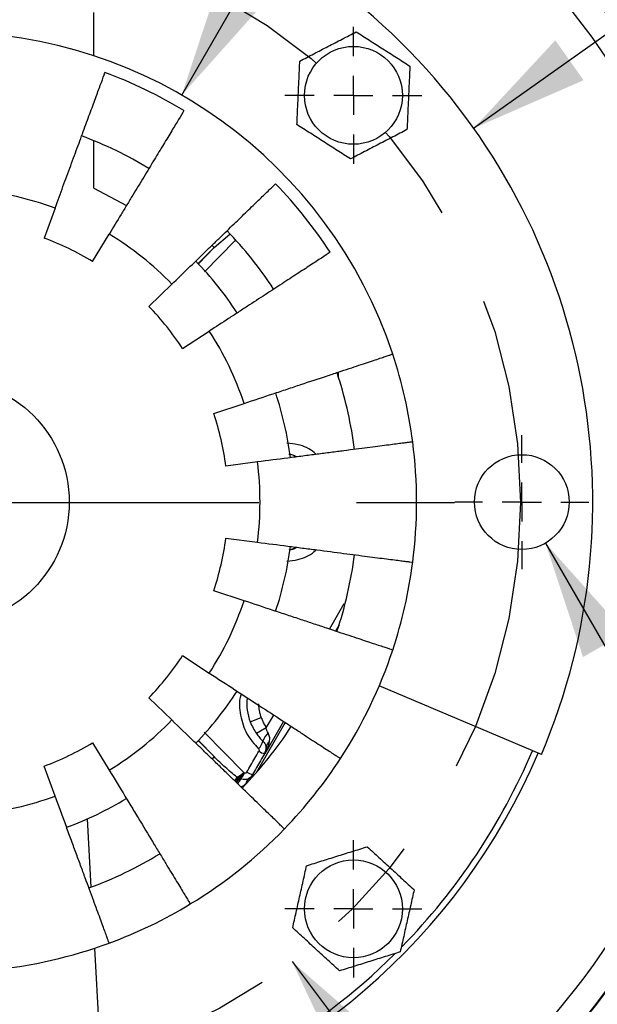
# Model space of a CAD drawing. Header units: inches. Extents: x 1.3 to 88, y 0 to 57.3.
# Tile 4 of 31: x 14.5 to 17.4, y 24.2 to 29.3. Entities that reach past the tile are written whole.
import ezdxf

# ---------------------------------------------------------------- set-up
doc = ezdxf.new("R2010")
doc.units = ezdxf.units.IN
doc.header["$LTSCALE"] = 2
doc.header["$MEASUREMENT"] = 0
doc.linetypes.add('SLD-Center', pattern=[1.45, 0.7, -0.25, 0.25, -0.25])
doc.linetypes.add('SLD-Solid', pattern=[0])
doc.layers.add('CENTER', color=40, linetype='SLD-Center')
doc.layers.add('DIMENSIONS', color=140, linetype='SLD-Solid', lineweight=25)
doc.styles.add('SLDTEXTSTYLE0', font='GOTHIC.TTF', dxfattribs={"width": 0.913})
doc.dimstyles.new('SLDDIMSTYLE10', dxfattribs={"dimtxt": 0.5, "dimasz": 0.6, "dimexe": 0, "dimexo": 0.0625, "dimgap": 0.125, "dimtad": 0, "dimtih": 1, "dimtoh": 1, "dimrnd": 1e-09, "dimdsep": 46, "dimtxsty": 'SLDTEXTSTYLE0', "dimsah": 1, "dimcen": 0, "dimadec": 0, "dimazin": 2, "dimtfac": 1, "dimtofl": 0, "dimtmove": 0, "dimatfit": 3, "dimfxl": 0, "dimfrac": 2, "dimtolj": 1, "dimtzin": 12, "dimarcsym": 0})
doc.dimstyles.new('SLDDIMSTYLE11', dxfattribs={"dimtxt": 0.5, "dimasz": 0.6, "dimexe": 0, "dimexo": 0.0625, "dimgap": 0.125, "dimtad": 0, "dimtih": 1, "dimtoh": 1, "dimrnd": 1e-09, "dimzin": 4, "dimdsep": 46, "dimtxsty": 'SLDTEXTSTYLE0', "dimsah": 1, "dimcen": 0, "dimadec": 0, "dimazin": 1, "dimtfac": 1, "dimtofl": 0, "dimtmove": 0, "dimatfit": 3, "dimfxl": 0, "dimfrac": 2, "dimtolj": 1, "dimtzin": 12, "dimarcsym": 0})
doc.dimstyles.new('SLDDIMSTYLE6', dxfattribs={"dimtxt": 0.5, "dimasz": 0.6, "dimexe": 0, "dimexo": 0.0625, "dimgap": 0.125, "dimtad": 0, "dimtih": 1, "dimtoh": 1, "dimrnd": 1e-09, "dimzin": 12, "dimdsep": 46, "dimtxsty": 'SLDTEXTSTYLE0', "dimsah": 1, "dimcen": 0, "dimadec": 0, "dimazin": 3, "dimtfac": 1, "dimtofl": 0, "dimtmove": 0, "dimatfit": 3, "dimfxl": 0, "dimfrac": 2, "dimtolj": 1, "dimtzin": 12, "dimarcsym": 0})

# ---------------------------------------------------------------- blocks, each defined once
blk = doc.blocks.new('_D_31')
at = {"layer": 'DIMENSIONS'}
for p, q in [((15.8732, 24.4659), (18.5227, 20.9561)), ((19.3898, 21.6766), (19.2375, 21.6766)), ((19.2375, 21.6766), (19.2375, 20.8828)), ((21.0523, 21.6766), (21.2047, 21.6766)), ((21.2047, 21.6766), (21.2047, 20.8828)), ((18.5227, 20.9561), (18.9602, 20.9561)), ((19.2375, 20.8828), (19.3898, 20.8828)), ((21.2047, 20.8828), (21.0523, 20.8828))]:
    blk.add_line(p, q, dxfattribs=at)
blk.add_solid([(15.8732, 24.4659), (16.135, 23.9117), (16.3345, 24.0623)], dxfattribs=at)
at = {"layer": 'DIMENSIONS', "char_height": 0.5, "attachment_point": 1, "style": 'SLDTEXTSTYLE0'}
for s, insert in [('%%c', (19.1975, 22.4168)), ('5.88', (19.9516, 22.4168)), ('149.2', (19.3898, 21.5215)), ('B.C.', (19.5742, 20.6262))]:
    blk.add_mtext(s, dxfattribs=dict(at, insert=insert))
blk = doc.blocks.new('_D_32')
at = {"layer": 'DIMENSIONS'}
for p, q in [((17.1683, 26.6029), (18.635, 24.0625)), ((18.635, 24.0625), (19.0725, 24.0625)), ((19.5746, 23.4892), (19.4222, 23.4892)), ((19.4222, 23.4892), (19.4222, 22.6955)), ((20.8676, 23.4892), (21.02, 23.4892)), ((21.02, 23.4892), (21.02, 22.6955)), ((19.4222, 22.6955), (19.5746, 22.6955)), ((21.02, 22.6955), (20.8676, 22.6955))]:
    blk.add_line(p, q, dxfattribs=at)
blk.add_solid([(17.1683, 26.6029), (17.3601, 26.0208), (17.5766, 26.1458)], dxfattribs=at)
at = {"layer": 'DIMENSIONS', "char_height": 0.5, "attachment_point": 1, "style": 'SLDTEXTSTYLE0'}
for s, insert in [('6X', (19.8333, 24.876)), ('%%c', (19.1975, 24.2294)), ('0.48', (19.9516, 24.2294)), ('12.3', (19.5746, 23.3341))]:
    blk.add_mtext(s, dxfattribs=dict(at, insert=insert))
blk = doc.blocks.new('_D_33')
at = {"layer": 'DIMENSIONS'}
for p, q in [((17.6913, 31.6956), (17.5389, 31.6956)), ((17.5389, 31.6956), (17.5389, 30.9018)), ((19.3538, 31.6956), (19.5061, 31.6956)), ((19.5061, 31.6956), (19.5061, 30.9018)), ((15.3098, 28.8909), (16.8866, 31.622)), ((16.8866, 31.622), (17.3866, 31.622)), ((17.5389, 30.9018), (17.6913, 30.9018)), ((19.5061, 30.9018), (19.3538, 30.9018))]:
    blk.add_line(p, q, dxfattribs=at)
blk.add_solid([(15.3098, 28.8909), (15.7181, 29.3481), (15.5016, 29.4731)], dxfattribs=at)
at = {"layer": 'DIMENSIONS', "char_height": 0.5, "attachment_point": 1, "style": 'SLDTEXTSTYLE0'}
for s, insert in [('%%c', (17.499, 32.4358)), ('4.80', (18.253, 32.4358)), ('121.9', (17.6913, 31.5405))]:
    blk.add_mtext(s, dxfattribs=dict(at, insert=insert))
blk = doc.blocks.new('_D_34')
at = {"layer": 'DIMENSIONS'}
for p, q in [((18.8425, 29.6723), (18.6901, 29.6723)), ((18.6901, 29.6723), (18.6901, 28.8786)), ((20.505, 29.6723), (20.6573, 29.6723)), ((20.6573, 29.6723), (20.6573, 28.8786)), ((16.8014, 28.7217), (18.0378, 29.5987)), ((18.0378, 29.5987), (18.5378, 29.5987)), ((18.6901, 28.8786), (18.8425, 28.8786)), ((20.6573, 28.8786), (20.505, 28.8786))]:
    blk.add_line(p, q, dxfattribs=at)
blk.add_solid([(16.8014, 28.7217), (17.3631, 28.9669), (17.2185, 29.1708)], dxfattribs=at)
at = {"layer": 'DIMENSIONS', "char_height": 0.5, "attachment_point": 1, "style": 'SLDTEXTSTYLE0'}
for s, insert in [('%%c', (18.6502, 30.4125)), ('6.60', (19.4042, 30.4125)), ('167.6', (18.8425, 29.5172))]:
    blk.add_mtext(s, dxfattribs=dict(at, insert=insert))
blk = doc.blocks.new('SW_CENTERMARKSYMBOL_9')
at = {"layer": 'CENTER', "color": 0}
blk.add_line((0.2, 0), (3.0375, 0), dxfattribs=at)
blk = doc.blocks.new('SW_CENTERMARKSYMBOL_10')
at = {"layer": 'CENTER', "color": 0}
for p, q in [((0, 0.2), (0, 0.35)), ((0, 0), (0, 0.1)), ((-0.2, 0), (-0.35, 0)), ((0, 0), (-0.1, 0)), ((0, 0), (0, -0.1)), ((0, 0), (0.1, 0)), ((0.2, 0), (0.35, 0)), ((0, -0.2), (0, -0.35))]:
    blk.add_line(p, q, dxfattribs=at)
blk = doc.blocks.new('SW_CENTERMARKSYMBOL_11')
at = {"layer": 'CENTER', "color": 0}
for p, q in [((0, 0.2), (0, 0.342)), ((0, 0), (0, 0.1)), ((-0.2, 0), (-0.342, 0)), ((0, 0), (-0.1, 0)), ((0, 0), (0, -0.1)), ((0, 0), (0.1, 0)), ((0.2, 0), (0.342, 0)), ((0, -0.2), (0, -0.342))]:
    blk.add_line(p, q, dxfattribs=at)
blk = doc.blocks.new('SW_CENTERMARKSYMBOL_13')
at = {"layer": 'CENTER', "color": 0}
for p, q in [((0, 0.2), (0, 0.35)), ((0, 0), (0, 0.1)), ((-0.2, 0), (-0.35, 0)), ((0, 0), (-0.1, 0)), ((0, 0), (0, -0.1)), ((0, 0), (0.1, 0)), ((0.2, 0), (0.35, 0)), ((0, -0.2), (0, -0.35))]:
    blk.add_line(p, q, dxfattribs=at)

msp = doc.modelspace()

# ---------------------------------------------------------------- linework, layer by layer
for p, q in [((14.859822, 29.092287), (14.859822, 29.312485)), ((14.859822, 28.415731), (14.859822, 28.658226)), ((14.662673, 28.313936), (14.606351, 28.160975)), ((14.854533, 28.041457), (14.939006, 28.180861)), ((15.475691, 28.11255), (15.555123, 28.181276)), ((15.39387, 28.030729), (15.475691, 28.11255)), ((15.394703, 28.029851), (15.475691, 28.11255)), ((15.425464, 27.988057), (15.582157, 28.148253)), ((15.465017, 28.123224), (15.475691, 28.11255)), ((15.259379, 27.925372), (15.142268, 27.811997)), ((15.314015, 27.596633), (15.450607, 27.685579)), ((16.10295, 27.473877), (16.109822, 27.452797)), ((16.109822, 27.476135), (16.109822, 27.452797)), ((15.473695, 27.265052), (15.628401, 27.316387)), ((15.696649, 27.017371), (15.534991, 26.996498)), ((15.534991, 26.628471), (15.696649, 26.607599)), ((15.628401, 26.308582), (15.473695, 26.359917)), ((16.064278, 26.163947), (16.139514, 26.29413)), ((16.114003, 26.186149), (16.095162, 26.153699)), ((15.314015, 26.028336), (15.450607, 25.93939)), ((17.147488, 25.523072), (16.319033, 25.87473)), ((15.259379, 25.699597), (15.142268, 25.812973)), ((15.659969, 25.689886), (15.715736, 25.711967)), ((15.741779, 25.658851), (15.779935, 25.724938)), ((15.838566, 25.686758), (15.689873, 25.429214)), ((15.741779, 25.658851), (15.691938, 25.629919)), ((15.830269, 25.692161), (15.735055, 25.527246)), ((15.475691, 25.512419), (15.394703, 25.595118)), ((15.626581, 25.43129), (15.424653, 25.63774)), ((14.854533, 25.583512), (14.939006, 25.444108)), ((15.39387, 25.59424), (15.475691, 25.512419)), ((15.475691, 25.512419), (15.464886, 25.501614)), ((15.735055, 25.527246), (15.732959, 25.526937)), ((14.662673, 25.311034), (14.606351, 25.463994)), ((15.591938, 25.407818), (15.580894, 25.388821)), ((15.593857, 25.406686), (15.583287, 25.386534)), ((15.626581, 25.43129), (15.627582, 25.430394)), ((15.627582, 25.430394), (15.628872, 25.429533)), ((15.672194, 25.418366), (15.657765, 25.393375)), ((15.671887, 25.420694), (15.672194, 25.418366)), ((14.826562, 25.194095), (14.846095, 24.845786)), ((14.863584, 24.533923), (14.978804, 22.479332))]:
    msp.add_line(p, q)
at = {"flags": 128}
for points in [[(14.859822, 28.415731), (14.998829, 28.343029), (15.027036, 28.326294)], [(15.892314, 26.578578), (15.878663, 26.57363), (15.862997, 26.569017)]]:
    msp.add_lwpolyline(points, dxfattribs=at)
for centre, radius in [((16.186948, 28.889611), 0.25), ((14.109822, 26.812485), 0.625), ((17.047322, 26.812485), 0.242), ((16.186948, 24.735358), 0.25)]:
    msp.add_circle(centre, radius)
for centre, radius, start, end in [((14.109822, 26.812485), 4.195025, 281.777913, 180), ((14.109822, 26.812485), 4.192517, 6.837066, 84.101955), ((14.109822, 26.812485), 4.061948, 6.747547, 83.692616), ((14.109822, 26.812485), 3.3, 337, 250.5), ((14.109822, 26.812485), 2.4, 18.357143, 161.642857), ((14.109822, 26.812485), 2.337496, 58.785714, 69.785714), ((14.109822, 26.812485), 1.992301, 58.785714, 69.785714), ((14.109822, 26.812485), 2.337496, 33.071429, 44.071429), ((14.109822, 26.812485), 1.437, 58.785714, 69.785714), ((14.109822, 26.812485), 1.992301, 33.071429, 44.071429), ((14.109822, 26.812485), 1.77, 33.066732, 44.068734), ((14.109822, 26.812485), 1.437, 33.071429, 44.071429), ((14.109822, 26.812485), 2.4, 7.357143, 18.357143), ((14.109822, 26.812485), 2.1, 7.357143, 17.75279), ((14.109822, 26.812485), 1.77, 7.361451, 18.359775), ((14.109822, 26.812485), 1.437, 7.357143, 18.357143), ((14.109822, 26.812485), 2.4, 352.642857, 7.357143), ((15.799822, 26.812485), 0.25153, 66.877121, 75.453586), ((14.109822, 26.812485), 1.437, 341.642857, 352.642857), ((14.109822, 26.812485), 1.77, 341.637845, 352.638195), ((14.109822, 26.812485), 2.1, 341.642857, 352.642857), ((14.109822, 26.812485), 2.4, 341.642857, 352.642857), ((14.109822, 26.812485), 4.061948, 282.06084, 353.692616), ((14.109822, 26.812485), 4.192517, 281.783076, 354.101955), ((14.109822, 26.812485), 2.4, 326.928571, 341.642857), ((14.109822, 26.812485), 1.437, 315.928571, 326.928571), ((14.109822, 26.812485), 1.77, 315.933621, 326.932839), ((15.893834, 25.782485), 0.25153, 173.461445, 201.601124), ((14.109822, 26.812485), 2.1, 315.928571, 326.928571), ((15.822499, 25.560051), 0.103174, 134.198003, 162.327613), ((14.109822, 26.812485), 1.437, 290.214286, 301.214286), ((15.645464, 25.610318), 0.080977, 314.597145, 346.469541), ((15.775868, 25.558135), 0.035078, 120.593473, 176.468786), ((14.109822, 26.812485), 3.281357, 284.189957, 337), ((15.769563, 25.643043), 0.12174, 237.519512, 252.501603), ((14.109822, 26.812485), 2.4, 315.928571, 326.928571), ((14.109822, 26.812485), 3.25, 315.700158, 337), ((15.904287, 25.219977), 0.357702, 148.937792, 152.765334), ((15.723569, 25.314631), 0.147461, 143.905823, 154.082404), ((15.556427, 25.497532), 0.096487, 291.595065, 316.643182), ((15.686268, 25.334645), 0.09839, 139.314935, 156.430072), ((15.552137, 25.487085), 0.094371, 298.992018, 323.078111), ((15.548956, 25.474582), 0.091739, 307.19362, 330.589656), ((15.54754, 25.459783), 0.088498, 316.428777, 339.522045), ((15.672377, 25.372444), 0.03432, 127.165106, 175.733346), ((15.691919, 25.508545), 0.090105, 236.665392, 257.154762), ((14.109822, 26.812485), 1.77, 290.210162, 301.209262), ((14.109822, 26.812485), 2.4, 301.214286, 315.928571), ((14.109822, 26.812485), 2.1, 290.214286, 301.214286), ((14.109822, 26.812485), 2.4, 290.214286, 301.214286), ((14.109822, 26.812485), 2.4, 275.5, 290.214286), ((14.109822, 26.812485), 3.25, 284.297234, 314.772557)]:
    msp.add_arc(centre, radius, start, end)
for points, knots in [([(15.91319, 29.064773), (15.936965, 29.07709), (15.960807, 29.089442), (16.008676, 29.114241), (16.032704, 29.126689), (16.080979, 29.151698), (16.105269, 29.164282), (16.153864, 29.189457), (16.177903, 29.201911), (16.201764, 29.214273)], [0, 0, 0, 0, 0.25, 0.25, 0.5, 0.5, 0.75, 0.75, 1, 1, 1, 1]), ([(16.201764, 29.214273), (16.224319, 29.199842), (16.246936, 29.18537), (16.292347, 29.156314), (16.315142, 29.141729), (16.360938, 29.112426), (16.383981, 29.097682), (16.430081, 29.068186), (16.452886, 29.053594), (16.475522, 29.03911)], [0, 0, 0, 0, 0.25, 0.25, 0.5, 0.5, 0.75, 0.75, 1, 1, 1, 1]), ([(15.898374, 28.740111), (15.899595, 28.766859), (15.900819, 28.793682), (15.903277, 28.847537), (15.90451, 28.874571), (15.906989, 28.928883), (15.908236, 28.956211), (15.910731, 29.010883), (15.911965, 29.037928), (15.91319, 29.064773)], [0, 0, 0, 0, 0.25, 0.25, 0.5, 0.5, 0.75, 0.75, 1, 1, 1, 1]), ([(16.475522, 29.03911), (16.474301, 29.012362), (16.473077, 28.985539), (16.470619, 28.931684), (16.469385, 28.904651), (16.466907, 28.850339), (16.46566, 28.823011), (16.463165, 28.768339), (16.46193, 28.741293), (16.460705, 28.714448)], [0, 0, 0, 0, 0.25, 0.25, 0.5, 0.5, 0.75, 0.75, 1, 1, 1, 1]), ([(14.662673, 28.313936), (14.676298, 28.350938), (14.689752, 28.387477), (14.716333, 28.459667), (14.72946, 28.495318), (14.7489, 28.548113), (14.755363, 28.565666), (14.768027, 28.600058), (14.774236, 28.616922), (14.792508, 28.666544), (14.804213, 28.698335), (14.821057, 28.74408), (14.826552, 28.759004), (14.837297, 28.788184), (14.842526, 28.802386), (14.857597, 28.843315), (14.866903, 28.868589), (14.879769, 28.903531), (14.883875, 28.914682), (14.891715, 28.935975), (14.895458, 28.946139), (14.90605, 28.974906), (14.912222, 28.991668), (14.917502, 29.006007)], [0, 0, 0, 0, 0.125, 0.125, 0.25, 0.25, 0.3125, 0.3125, 0.375, 0.375, 0.5, 0.5, 0.5625, 0.5625, 0.625, 0.625, 0.75, 0.75, 0.8125, 0.8125, 0.875, 0.875, 1, 1, 1, 1]), ([(15.321206, 28.811593), (15.313288, 28.798525), (15.304083, 28.783336), (15.283209, 28.748888), (15.271539, 28.729629), (15.252143, 28.69762), (15.245331, 28.686378), (15.231253, 28.663146), (15.223981, 28.651145), (15.201479, 28.614012), (15.185569, 28.587755), (15.160336, 28.546114), (15.151696, 28.531855), (15.133946, 28.502564), (15.124867, 28.48758), (15.097362, 28.442191), (15.078545, 28.411137), (15.049609, 28.363384), (15.039844, 28.347271), (15.020075, 28.314645), (15.010044, 28.298093), (14.979755, 28.248107), (14.959441, 28.214584), (14.939006, 28.180861)], [0, 0, 0, 0, 0.125, 0.125, 0.25, 0.25, 0.3125, 0.3125, 0.375, 0.375, 0.5, 0.5, 0.5625, 0.5625, 0.625, 0.625, 0.75, 0.75, 0.8125, 0.8125, 0.875, 0.875, 1, 1, 1, 1]), ([(16.172131, 28.564949), (16.149577, 28.57938), (16.12696, 28.593852), (16.081549, 28.622907), (16.058754, 28.637493), (16.012958, 28.666795), (15.989915, 28.681539), (15.943815, 28.711036), (15.92101, 28.725628), (15.898374, 28.740111)], [0, 0, 0, 0, 0.25, 0.25, 0.5, 0.5, 0.75, 0.75, 1, 1, 1, 1]), ([(16.460705, 28.714448), (16.43693, 28.702131), (16.413089, 28.68978), (16.36522, 28.664981), (16.341192, 28.652533), (16.292917, 28.627523), (16.268626, 28.614939), (16.220032, 28.589764), (16.195992, 28.57731), (16.172131, 28.564949)], [0, 0, 0, 0, 0.25, 0.25, 0.5, 0.5, 0.75, 0.75, 1, 1, 1, 1]), ([(15.259379, 27.925372), (15.287709, 27.952798), (15.315685, 27.979882), (15.370956, 28.033389), (15.398251, 28.059814), (15.438672, 28.098946), (15.452112, 28.111957), (15.478443, 28.137448), (15.491355, 28.149948), (15.529347, 28.186728), (15.553687, 28.210292), (15.588711, 28.244199), (15.600137, 28.25526), (15.622478, 28.276889), (15.633352, 28.287415), (15.664688, 28.317752), (15.684038, 28.336485), (15.710792, 28.362385), (15.719329, 28.37065), (15.735631, 28.386432), (15.743414, 28.393966), (15.765439, 28.415289), (15.778272, 28.427713), (15.78925, 28.438341)], [0, 0, 0, 0, 0.125, 0.125, 0.25, 0.25, 0.3125, 0.3125, 0.375, 0.375, 0.5, 0.5, 0.5625, 0.5625, 0.625, 0.625, 0.75, 0.75, 0.8125, 0.8125, 0.875, 0.875, 1, 1, 1, 1]), ([(16.068622, 28.088019), (16.055818, 28.079681), (16.040934, 28.069989), (16.007181, 28.04801), (15.988311, 28.035722), (15.956947, 28.015298), (15.945932, 28.008126), (15.923168, 27.993302), (15.911409, 27.985645), (15.875024, 27.961952), (15.849298, 27.945199), (15.808496, 27.918629), (15.794525, 27.909532), (15.765824, 27.890843), (15.751142, 27.881282), (15.706668, 27.852321), (15.67624, 27.832507), (15.629451, 27.802039), (15.613662, 27.791758), (15.581694, 27.770941), (15.565476, 27.760379), (15.516497, 27.728486), (15.48365, 27.707096), (15.450607, 27.685579)], [0, 0, 0, 0, 0.125, 0.125, 0.25, 0.25, 0.3125, 0.3125, 0.375, 0.375, 0.5, 0.5, 0.5625, 0.5625, 0.625, 0.625, 0.75, 0.75, 0.8125, 0.8125, 0.875, 0.875, 1, 1, 1, 1]), ([(15.628401, 27.316387), (15.678534, 27.333023), (15.727831, 27.349381), (15.800571, 27.373518), (15.824615, 27.381496), (15.87229, 27.397316), (15.895987, 27.405179), (15.96492, 27.428053), (16.008513, 27.442518), (16.070392, 27.463051), (16.090495, 27.469722), (16.129185, 27.48256), (16.147598, 27.48867), (16.200126, 27.5061), (16.231557, 27.51653), (16.273196, 27.530346), (16.286128, 27.534638), (16.309568, 27.542416), (16.330748, 27.549444), (16.347475, 27.554994), (16.361947, 27.559796), (16.368074, 27.56183), (16.382773, 27.566707), (16.38769, 27.568339), (16.38769, 27.568339)], [0, 0, 0, 0, 0.125, 0.125, 0.1875, 0.1875, 0.25, 0.25, 0.375, 0.375, 0.4375, 0.4375, 0.5, 0.5, 0.625, 0.625, 0.6875, 0.6875, 0.75, 0.8125, 0.8125, 0.875, 0.875, 1, 1, 1, 1]), ([(16.490063, 27.119814), (16.490063, 27.119814), (16.484926, 27.11915), (16.469828, 27.117201), (16.463555, 27.116391), (16.44847, 27.114443), (16.439615, 27.1133), (16.409779, 27.109448), (16.385435, 27.106305), (16.342301, 27.100735), (16.326755, 27.098728), (16.293604, 27.094448), (16.276161, 27.092195), (16.221312, 27.085113), (16.181408, 27.079961), (16.116428, 27.071571), (16.093909, 27.068664), (16.048142, 27.062754), (16.001403, 27.056719), (15.952752, 27.050438), (15.903132, 27.044031), (15.877726, 27.040751), (15.800852, 27.030825), (15.749036, 27.024135), (15.696649, 27.017371)], [0, 0, 0, 0, 0.125, 0.125, 0.1875, 0.1875, 0.25, 0.25, 0.375, 0.375, 0.4375, 0.4375, 0.5, 0.5, 0.625, 0.625, 0.6875, 0.6875, 0.75, 0.8125, 0.8125, 0.875, 0.875, 1, 1, 1, 1]), ([(15.996337, 27.056065), (15.993265, 27.059083), (15.967811, 27.084084), (15.915112, 27.106497), (15.86611, 27.111978), (15.847021, 27.114113)], [0, 0, 0, 0, 0.07731563, 0.64057262, 1, 1, 1, 1]), ([(15.89557, 27.043055), (15.889888, 27.046654), (15.877765, 27.054335), (15.863909, 27.055395), (15.856547, 27.055958)], [0, 0, 0, 0, 0.46866155, 1, 1, 1, 1]), ([(15.696649, 26.607599), (15.749036, 26.600834), (15.800548, 26.594183), (15.876557, 26.584369), (15.901682, 26.581125), (15.9515, 26.574693), (15.976261, 26.571496), (16.048292, 26.562196), (16.093845, 26.556314), (16.158505, 26.547965), (16.179511, 26.545253), (16.21994, 26.540033), (16.239181, 26.537549), (16.29407, 26.530462), (16.326913, 26.526221), (16.370423, 26.520603), (16.383936, 26.518858), (16.40843, 26.515696), (16.430562, 26.512838), (16.448041, 26.510581), (16.463163, 26.508629), (16.469566, 26.507802), (16.484925, 26.505819), (16.490063, 26.505155), (16.490063, 26.505155)], [0, 0, 0, 0, 0.125, 0.125, 0.1875, 0.1875, 0.25, 0.25, 0.375, 0.375, 0.4375, 0.4375, 0.5, 0.5, 0.625, 0.625, 0.6875, 0.6875, 0.75, 0.8125, 0.8125, 0.875, 0.875, 1, 1, 1, 1]), ([(15.847257, 26.510866), (15.866119, 26.512968), (15.914886, 26.518402), (15.967498, 26.540725), (15.993081, 26.565793), (15.996265, 26.568913)], [0, 0, 0, 0, 0.35576335, 0.91981609, 1, 1, 1, 1]), ([(15.858541, 26.569323), (15.865172, 26.569858), (15.878325, 26.570919), (15.889834, 26.578272), (15.895541, 26.581918)], [0, 0, 0, 0, 0.50411747, 1, 1, 1, 1]), ([(16.38769, 26.056631), (16.38769, 26.056631), (16.382774, 26.058262), (16.368326, 26.063056), (16.362322, 26.065048), (16.347886, 26.069839), (16.339412, 26.072651), (16.310859, 26.082125), (16.287563, 26.089855), (16.246283, 26.103553), (16.231406, 26.108489), (16.199681, 26.119017), (16.182988, 26.124556), (16.130497, 26.141974), (16.09231, 26.154645), (16.030125, 26.17528), (16.008575, 26.182431), (15.964776, 26.196964), (15.920047, 26.211806), (15.873488, 26.227256), (15.826002, 26.243013), (15.801689, 26.25108), (15.728122, 26.275492), (15.678534, 26.291946), (15.628401, 26.308582)], [0, 0, 0, 0, 0.125, 0.125, 0.1875, 0.1875, 0.25, 0.25, 0.375, 0.375, 0.4375, 0.4375, 0.5, 0.5, 0.625, 0.625, 0.6875, 0.6875, 0.75, 0.8125, 0.8125, 0.875, 0.875, 1, 1, 1, 1]), ([(15.450607, 25.93939), (15.494871, 25.910566), (15.538396, 25.882223), (15.60262, 25.840402), (15.623849, 25.826578), (15.665943, 25.799168), (15.686865, 25.785543), (15.747727, 25.745911), (15.786216, 25.720848), (15.840851, 25.68527), (15.8586, 25.673713), (15.89276, 25.651468), (15.909018, 25.640882), (15.955396, 25.610681), (15.983147, 25.59261), (16.01991, 25.56867), (16.031328, 25.561235), (16.052025, 25.547758), (16.070725, 25.535581), (16.085494, 25.525964), (16.098271, 25.517643), (16.103681, 25.514121), (16.116659, 25.50567), (16.121, 25.502843), (16.121, 25.502843)], [0, 0, 0, 0, 0.125, 0.125, 0.1875, 0.1875, 0.25, 0.25, 0.375, 0.375, 0.4375, 0.4375, 0.5, 0.5, 0.625, 0.625, 0.6875, 0.6875, 0.75, 0.8125, 0.8125, 0.875, 0.875, 1, 1, 1, 1]), ([(15.613992, 25.832997), (15.613165, 25.830813), (15.599923, 25.795864), (15.607658, 25.722095), (15.636441, 25.625833), (15.6804, 25.577005), (15.70232, 25.552657)], [0, 0, 0, 0, 0.02182933, 0.34934518, 0.67554887, 1, 1, 1, 1]), ([(15.702283, 25.782485), (15.702324, 25.779452), (15.702404, 25.773406), (15.703057, 25.764381), (15.704102, 25.755436), (15.705577, 25.746571), (15.707469, 25.737786), (15.709791, 25.729084), (15.712506, 25.720452), (15.714657, 25.714801), (15.715736, 25.711967)], [0, 0, 0, 0, 0.12598122, 0.25112328, 0.37570276, 0.5, 0.62429724, 0.74887672, 0.87401878, 1, 1, 1, 1]), ([(15.834157, 25.143154), (15.834157, 25.143154), (15.830436, 25.146757), (15.819499, 25.157345), (15.814954, 25.161744), (15.804026, 25.172324), (15.797611, 25.178534), (15.775997, 25.199459), (15.758361, 25.216532), (15.727113, 25.246783), (15.715851, 25.257686), (15.691835, 25.280936), (15.679199, 25.293169), (15.639464, 25.331637), (15.610556, 25.359622), (15.563482, 25.405195), (15.547169, 25.420987), (15.514013, 25.453086), (15.480154, 25.485865), (15.444909, 25.519985), (15.408962, 25.554785), (15.390557, 25.572603), (15.334867, 25.626517), (15.29733, 25.662857), (15.259379, 25.699597)], [0, 0, 0, 0, 0.125, 0.125, 0.1875, 0.1875, 0.25, 0.25, 0.375, 0.375, 0.4375, 0.4375, 0.5, 0.5, 0.625, 0.625, 0.6875, 0.6875, 0.75, 0.8125, 0.8125, 0.875, 0.875, 1, 1, 1, 1]), ([(15.715736, 25.711967), (15.717156, 25.70848), (15.72003, 25.701425), (15.724825, 25.690903), (15.730038, 25.680277), (15.735678, 25.669546), (15.739729, 25.662444), (15.741779, 25.658851)], [0, 0, 0, 0, 0.19073896, 0.38592517, 0.58574827, 0.79038502, 1, 1, 1, 1]), ([(15.750572, 25.63402), (15.748511, 25.63718), (15.74674, 25.641042), (15.743863, 25.649447), (15.742722, 25.654022), (15.741779, 25.658851)], [0, 0, 0, 0, 0.5, 0.5, 1, 1, 1, 1]), ([(15.691938, 25.629919), (15.69661, 25.622981), (15.701575, 25.616277), (15.712304, 25.603354), (15.718148, 25.597072), (15.724194, 25.591372)], [0, 0, 0, 0, 0.5, 0.5, 1, 1, 1, 1]), ([(15.758015, 25.58833), (15.759799, 25.597648), (15.759911, 25.605875), (15.757258, 25.621149), (15.754498, 25.628), (15.750572, 25.63402)], [0, 0, 0, 0, 0.5, 0.5, 1, 1, 1, 1]), ([(15.70232, 25.552657), (15.703909, 25.551185), (15.705016, 25.549196), (15.70576, 25.54478), (15.705361, 25.542381), (15.704187, 25.540346)], [0, 0, 0, 0, 0.5, 0.5, 1, 1, 1, 1]), ([(15.724194, 25.591372), (15.729066, 25.586657), (15.733049, 25.581588), (15.738736, 25.571111), (15.740402, 25.565844), (15.740857, 25.560296)], [0, 0, 0, 0, 0.5, 0.5, 1, 1, 1, 1]), ([(15.735055, 25.527246), (15.740493, 25.536963), (15.74516, 25.546922), (15.752902, 25.567302), (15.755997, 25.577793), (15.758015, 25.58833)], [0, 0, 0, 0, 0.5, 0.5, 1, 1, 1, 1]), ([(15.740857, 25.560296), (15.74154, 25.554171), (15.741279, 25.54831), (15.739272, 25.537302), (15.737526, 25.532114), (15.735055, 25.527246)], [0, 0, 0, 0, 0.5, 0.5, 1, 1, 1, 1]), ([(15.591938, 25.407818), (15.571596, 25.42364), (15.551871, 25.440484), (15.513198, 25.475477), (15.494263, 25.493648), (15.475691, 25.512419)], [0, 0, 0, 0, 0.5, 0.5, 1, 1, 1, 1]), ([(15.642404, 25.433264), (15.649277, 25.445178), (15.663007, 25.468979), (15.683603, 25.504674), (15.697329, 25.528461), (15.704187, 25.540346)], [0, 0, 0, 0, 0.33399339, 0.6672387, 1, 1, 1, 1]), ([(15.732959, 25.526937), (15.726194, 25.515176), (15.712637, 25.491604), (15.692279, 25.456189), (15.678694, 25.432543), (15.671887, 25.420694)], [0, 0, 0, 0, 0.33192681, 0.66525334, 1, 1, 1, 1]), ([(14.939006, 25.444108), (14.96638, 25.398933), (14.993298, 25.354513), (15.033016, 25.288968), (15.046144, 25.267302), (15.072176, 25.224342), (15.085115, 25.202989), (15.122754, 25.140875), (15.146557, 25.101593), (15.180345, 25.045834), (15.191322, 25.02772), (15.212448, 24.992857), (15.222502, 24.976265), (15.251184, 24.928932), (15.268346, 24.90061), (15.291081, 24.86309), (15.298143, 24.851437), (15.310942, 24.830315), (15.322506, 24.81123), (15.33164, 24.796157), (15.339542, 24.783117), (15.342888, 24.777596), (15.350913, 24.764351), (15.353598, 24.75992), (15.353598, 24.75992)], [0, 0, 0, 0, 0.125, 0.125, 0.1875, 0.1875, 0.25, 0.25, 0.375, 0.375, 0.4375, 0.4375, 0.5, 0.5, 0.625, 0.625, 0.6875, 0.6875, 0.75, 0.8125, 0.8125, 0.875, 0.875, 1, 1, 1, 1]), ([(15.651644, 25.399793), (15.648955, 25.398234), (15.646161, 25.397102), (15.640183, 25.395552), (15.636962, 25.395139), (15.62688, 25.394963), (15.619428, 25.396232), (15.611658, 25.398785)], [0, 0, 0, 0, 0.25, 0.25, 0.5, 0.5, 1, 1, 1, 1]), ([(15.628872, 25.429533), (15.629124, 25.429399), (15.629631, 25.429128), (15.630172, 25.428925), (15.630445, 25.428822)], [0, 0, 0, 0, 0.49526477, 1, 1, 1, 1]), ([(15.642404, 25.433264), (15.641203, 25.431182), (15.639282, 25.429604), (15.634885, 25.428044), (15.632515, 25.428092), (15.630445, 25.428822)], [0, 0, 0, 0, 0.5, 0.5, 1, 1, 1, 1]), ([(15.651644, 25.399793), (15.655778, 25.402361), (15.659643, 25.405474), (15.666446, 25.412486), (15.669406, 25.4164), (15.671887, 25.420694)], [0, 0, 0, 0, 0.5, 0.5, 1, 1, 1, 1]), ([(15.611198, 25.359001), (15.612161, 25.359195), (15.622644, 25.36131), (15.630771, 25.368483), (15.638152, 25.374997)], [0, 0, 0, 0, 0.09184441, 1, 1, 1, 1]), ([(14.939099, 24.560308), (14.939099, 24.560308), (14.937309, 24.565169), (14.932049, 24.579454), (14.929864, 24.58539), (14.924608, 24.599664), (14.921523, 24.608042), (14.911128, 24.636272), (14.902647, 24.659306), (14.887618, 24.70012), (14.882202, 24.714829), (14.870653, 24.746197), (14.864575, 24.762701), (14.845466, 24.8146), (14.831563, 24.852357), (14.808924, 24.913841), (14.801079, 24.935147), (14.785133, 24.978453), (14.76885, 25.022677), (14.751899, 25.06871), (14.734612, 25.115661), (14.72576, 25.1397), (14.698977, 25.212437), (14.680925, 25.261465), (14.662673, 25.311034)], [0, 0, 0, 0, 0.125, 0.125, 0.1875, 0.1875, 0.25, 0.25, 0.375, 0.375, 0.4375, 0.4375, 0.5, 0.5, 0.625, 0.625, 0.6875, 0.6875, 0.75, 0.8125, 0.8125, 0.875, 0.875, 1, 1, 1, 1]), ([(15.947885, 24.955526), (15.973442, 24.963514), (15.99907, 24.971524), (16.050526, 24.987606), (16.076356, 24.995679), (16.128249, 25.011897), (16.15436, 25.020058), (16.206597, 25.036384), (16.232438, 25.044461), (16.258087, 25.052477)], [0, 0, 0, 0, 0.25, 0.25, 0.5, 0.5, 0.75, 0.75, 1, 1, 1, 1]), ([(16.258087, 25.052477), (16.277783, 25.034338), (16.297534, 25.016148), (16.33719, 24.979627), (16.357096, 24.961294), (16.397088, 24.924463), (16.417211, 24.90593), (16.457468, 24.868855), (16.477383, 24.850514), (16.49715, 24.832309)], [0, 0, 0, 0, 0.25, 0.25, 0.5, 0.5, 0.75, 0.75, 1, 1, 1, 1]), ([(15.876746, 24.638407), (15.882607, 24.664534), (15.888484, 24.690734), (15.900284, 24.743338), (15.906208, 24.769743), (15.918109, 24.822793), (15.924097, 24.849486), (15.936076, 24.902888), (15.942002, 24.929305), (15.947885, 24.955526)], [0, 0, 0, 0, 0.25, 0.25, 0.5, 0.5, 0.75, 0.75, 1, 1, 1, 1]), ([(16.49715, 24.832309), (16.491289, 24.806183), (16.485412, 24.779983), (16.473611, 24.727379), (16.467688, 24.700974), (16.455787, 24.647924), (16.449799, 24.621231), (16.437819, 24.567829), (16.431893, 24.541412), (16.426011, 24.515191)], [0, 0, 0, 0, 0.25, 0.25, 0.5, 0.5, 0.75, 0.75, 1, 1, 1, 1]), ([(16.115809, 24.41824), (16.096113, 24.436379), (16.076362, 24.454569), (16.036706, 24.49109), (16.0168, 24.509423), (15.976808, 24.546254), (15.956685, 24.564786), (15.916428, 24.601862), (15.896513, 24.620203), (15.876746, 24.638407)], [0, 0, 0, 0, 0.25, 0.25, 0.5, 0.5, 0.75, 0.75, 1, 1, 1, 1]), ([(16.426011, 24.515191), (16.400454, 24.507203), (16.374826, 24.499193), (16.323369, 24.483111), (16.29754, 24.475038), (16.245647, 24.45882), (16.219536, 24.450659), (16.167299, 24.434333), (16.141458, 24.426256), (16.115809, 24.41824)], [0, 0, 0, 0, 0.25, 0.25, 0.5, 0.5, 0.75, 0.75, 1, 1, 1, 1])]:
    msp.add_open_spline(points, degree=3, knots=knots)
for points in [[(14.662673, 28.313936), (14.533967, 28.361327), (14.399697, 28.391973), (14.263175, 28.405118)], [(15.259379, 27.925372), (15.163981, 28.023913), (15.056305, 28.109782), (14.939006, 28.180861)], [(15.628401, 27.316387), (15.585205, 27.446562), (15.52545, 27.570645), (15.450607, 27.685579)], [(15.696649, 26.607599), (15.714212, 26.743623), (15.714212, 26.881346), (15.696649, 27.017371)], [(15.450607, 25.93939), (15.52545, 26.054324), (15.585205, 26.178407), (15.628401, 26.308582)], [(14.939006, 25.444108), (15.056305, 25.515187), (15.163981, 25.601056), (15.259379, 25.699597)], [(15.659969, 25.689886), (15.6687, 25.668186), (15.679591, 25.648254), (15.691938, 25.629919)], [(15.732959, 25.526937), (15.738845, 25.537149), (15.741514, 25.548964), (15.740857, 25.560296)], [(15.593857, 25.406686), (15.593214, 25.407047), (15.592574, 25.407424), (15.591938, 25.407818)], [(15.597877, 25.40454), (15.59652, 25.405228), (15.59518, 25.405943), (15.593857, 25.406686)], [(15.604413, 25.401503), (15.602206, 25.402436), (15.600025, 25.403451), (15.597877, 25.40454)], [(15.611658, 25.398785), (15.609202, 25.399593), (15.606808, 25.400493), (15.604413, 25.401503)], [(15.638152, 25.374997), (15.650697, 25.387052), (15.6625, 25.40209), (15.672194, 25.418366)], [(15.672194, 25.418366), (15.667183, 25.410696), (15.660057, 25.404256), (15.651644, 25.399793)], [(14.263175, 25.219851), (14.399697, 25.232996), (14.533967, 25.263642), (14.662673, 25.311034)]]:
    msp.add_open_spline(points, degree=3)
at = {"layer": 'CENTER'}
msp.add_circle((14.103426, 26.810366), 2.9375, dxfattribs=at)

# ---------------------------------------------------------------- block references
for name, p in [('SW_CENTERMARKSYMBOL_9', (14.103426, 26.810366)), ('SW_CENTERMARKSYMBOL_10', (16.186948, 28.889611)), ('SW_CENTERMARKSYMBOL_11', (17.047322, 26.812485)), ('SW_CENTERMARKSYMBOL_13', (16.186948, 24.735358))]:
    msp.add_blockref(name, p, dxfattribs=at)

# ---------------------------------------------------------------- dimensions: what is measured, and where the dimension line sits
at = {"layer": 'DIMENSIONS'}
for p1, p2, picture, middle in [((12.909822, 24.734024), (15.309822, 28.890946), '_D_33', (18.522516, 31.621969)), ((11.4182, 24.903251), (16.801443, 28.721718), '_D_34', (19.673735, 29.598695))]:
    dim = msp.add_diameter_dim_2p(p1=p1, p2=p2, dimstyle='SLDDIMSTYLE11', dxfattribs=at)
    dim.commit()
    dim.dimension.update_dxf_attribs({"geometry": picture, "text_midpoint": middle, "dimtype": 163})
for p1, p2, text, dimstyle, picture, middle in [((12.333626, 29.154873), (15.873227, 24.465859), '<>\\PB.C.', 'SLDDIMSTYLE6', '_D_31', (20.221099, 21.206075)), ((16.926322, 27.022063), (17.168322, 26.602906), '6X\\P<>', 'SLDDIMSTYLE10', '_D_32', (20.221099, 23.812477))]:
    dim = msp.add_diameter_dim_2p(p1=p1, p2=p2, text=text, dimstyle=dimstyle, dxfattribs=at)
    dim.commit()
    dim.dimension.update_dxf_attribs({"geometry": picture, "text_midpoint": middle, "dimtype": 163})

doc.saveas('drawing.dxf')
